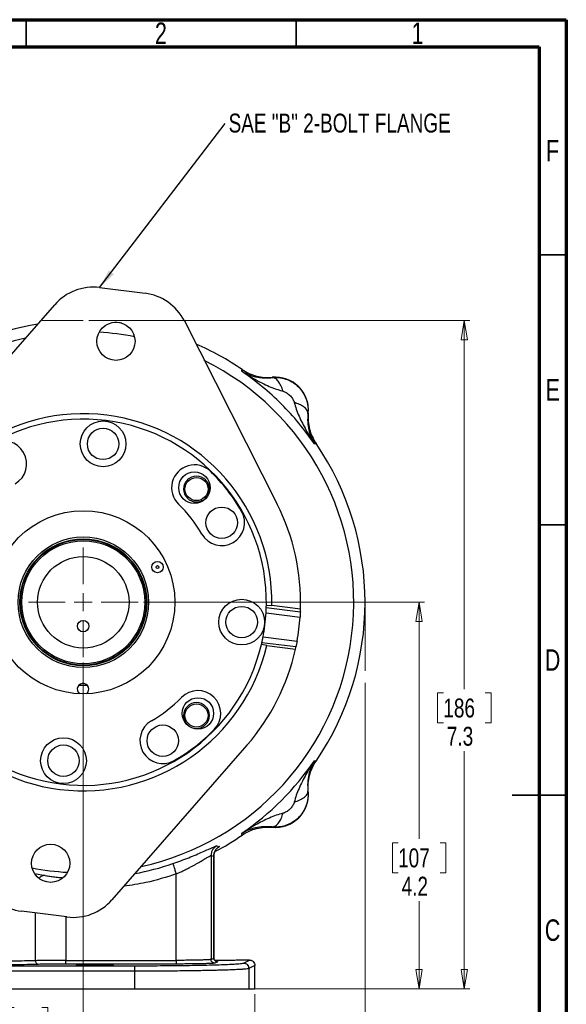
# Model space of a CAD drawing. Header units: inches. Extents: x 0.6 to 16.3, y 0.2 to 11.5.
# Tile 16 of 16: x 12.4 to 16.3, y 4.3 to 11.5. Entities that reach past the tile are written whole.
import ezdxf

# ---------------------------------------------------------------- set-up
doc = ezdxf.new("R2010")
doc.units = ezdxf.units.IN
doc.header["$MEASUREMENT"] = 0
doc.linetypes.add('CENTERX2', pattern=[0.8, 0.5, -0.1, 0.1, -0.1])
doc.styles.add('SLDTEXTSTYLE0', font='TXT', dxfattribs={"width": 0.75})
doc.dimstyles.new('SLDDIMSTYLE0', dxfattribs={"dimtxt": 0.137795, "dimasz": 0.14, "dimexe": 0, "dimexo": 0.0625, "dimgap": 0.034449, "dimtad": 0, "dimtih": 1, "dimtoh": 1, "dimdec": 1, "dimlfac": 1.5, "dimrnd": 1e-09, "dimzin": 12, "dimdsep": 46, "dimtxsty": 'SLDTEXTSTYLE0', "dimblk1": 'CLOSED', "dimblk2": 'CLOSED', "dimsah": 1, "dimcen": 0.09, "dimadec": 0, "dimazin": 3, "dimtfac": 1, "dimtdec": 1, "dimtofl": 0, "dimtmove": 0, "dimatfit": 3, "dimldrblk": 'CLOSED', "dimfxl": 0, "dimfrac": 2, "dimtolj": 1, "dimtzin": 12, "dimarcsym": 0})
doc.dimstyles.new('SLDDIMSTYLE1', dxfattribs={"dimtxt": 0.137795, "dimasz": 0.14, "dimexe": 0, "dimexo": 0.0625, "dimgap": 0.034449, "dimtad": 0, "dimdec": 1, "dimlfac": 1.5, "dimrnd": 1e-09, "dimzin": 12, "dimdsep": 46, "dimtxsty": 'SLDTEXTSTYLE0', "dimblk1": 'CLOSED', "dimblk2": 'CLOSED', "dimsah": 1, "dimcen": 0.09, "dimadec": 0, "dimazin": 3, "dimtfac": 1, "dimtofl": 0, "dimtmove": 0, "dimatfit": 3, "dimldrblk": 'CLOSED', "dimfxl": 0, "dimfrac": 2, "dimtolj": 1, "dimtzin": 12, "dimarcsym": 0})
doc.dimstyles.new('SLDDIMSTYLE3', dxfattribs={"dimtxt": 0.137795, "dimasz": 0.14, "dimexe": 0, "dimexo": 0.0625, "dimgap": 0.034449, "dimtad": 0, "dimdec": 1, "dimlfac": 1.5, "dimrnd": 1e-09, "dimzin": 12, "dimdsep": 46, "dimtxsty": 'SLDTEXTSTYLE0', "dimblk1": 'CLOSED', "dimblk2": 'CLOSED', "dimsah": 1, "dimcen": 0.09, "dimadec": 0, "dimazin": 3, "dimtfac": 1, "dimtmove": 0, "dimatfit": 0, "dimldrblk": 'CLOSED', "dimfxl": 0, "dimfrac": 2, "dimtolj": 1, "dimtzin": 12, "dimarcsym": 0})
doc.dimstyles.new('SLDDIMSTYLE4', dxfattribs={"dimtxt": 0.18, "dimasz": 0.14, "dimexe": 0, "dimexo": 0.0625, "dimgap": 0, "dimtad": 0, "dimtih": 1, "dimtoh": 1, "dimdec": 0, "dimrnd": 1e-09, "dimzin": 0, "dimdsep": 46, "dimtxsty": 'Standard', "dimsah": 1, "dimcen": 0.09, "dimadec": 0, "dimazin": 0, "dimtfac": 0.14, "dimtdec": 0, "dimtofl": 0, "dimtmove": 0, "dimatfit": 3, "dimfxl": 0, "dimfrac": 2, "dimtolj": 1, "dimtzin": 0, "dimarcsym": 0})

# ---------------------------------------------------------------- blocks, each defined once
blk = doc.blocks.new('_Closed')
at = {"color": 0, "linetype": 'ByBlock', "lineweight": -2}
for p, q in [((-1, 0.166667), (0, 0)), ((-1, 0.166667), (-1, -0.166667)), ((0, 0), (-1, -0.166667)), ((0, 0), (-1, 0))]:
    blk.add_line(p, q, dxfattribs=at)
blk = doc.blocks.new('_D')
at = {"color": 7, "linetype": 'Continuous', "lineweight": 0}
for p, q in [((12.8581, 9.3042), (15.6347, 9.3042)), ((15.5954, 9.3042), (15.5954, 6.6188)), ((15.4426, 6.5909), (15.4006, 6.5909)), ((15.4006, 6.5909), (15.4006, 6.3721)), ((15.7481, 6.5909), (15.7901, 6.5909)), ((15.7901, 6.5909), (15.7901, 6.3721)), ((15.4006, 6.3721), (15.4426, 6.3721)), ((15.7901, 6.3721), (15.7481, 6.3721)), ((15.5954, 4.4345), (15.5954, 6.1659)), ((14.0642, 4.4345), (15.6347, 4.4345))]:
    blk.add_line(p, q, dxfattribs=at)
at = {"color": 7, "linetype": 'Continuous', "lineweight": 18, "xscale": 0.14, "yscale": 0.14}
for p, rotation in [((15.5954, 9.3042), 90.0000000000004), ((15.5954, 4.4345), 270.0000000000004)]:
    blk.add_blockref('_Closed', p, dxfattribs=dict(at, rotation=rotation))
at = {"color": 7, "linetype": 'Continuous', "lineweight": 18, "char_height": 0.1378, "attachment_point": 1, "style": 'SLDTEXTSTYLE0'}
for s, insert in [('186', (15.4426, 6.5497)), ('7.3', (15.4681, 6.3436))]:
    blk.add_mtext(s, dxfattribs=dict(at, insert=insert))
blk = doc.blocks.new('_D_1')
at = {"color": 7, "linetype": 'Continuous', "lineweight": 0}
for p, q in [((14.872, 6.6634), (14.872, 3.2927)), ((11.9854, 4.6907), (11.9854, 3.2927)), ((14.2552, 3.5305), (14.2132, 3.5305)), ((14.2132, 3.5305), (14.2132, 3.3118)), ((14.5606, 3.5305), (14.6026, 3.5305)), ((14.6026, 3.5305), (14.6026, 3.3118)), ((11.9854, 3.3321), (14.0924, 3.3321)), ((14.2132, 3.3118), (14.2552, 3.3118)), ((14.6026, 3.3118), (14.5606, 3.3118)), ((14.872, 3.3321), (14.7234, 3.3321))]:
    blk.add_line(p, q, dxfattribs=at)
at = {"color": 7, "linetype": 'Continuous', "lineweight": 18, "xscale": 0.14, "yscale": 0.14, "rotation": 180.0000000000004}
blk.add_blockref('_Closed', (11.9854, 3.3321), dxfattribs=at)
at = {"color": 7, "linetype": 'Continuous', "lineweight": 18, "xscale": 0.14, "yscale": 0.14}
blk.add_blockref('_Closed', (14.872, 3.3321), dxfattribs=at)
at = {"color": 7, "linetype": 'Continuous', "lineweight": 18, "char_height": 0.1378, "attachment_point": 1, "style": 'SLDTEXTSTYLE0'}
for s, insert in [('110', (14.2552, 3.4894)), ('4.3', (14.2806, 3.2832))]:
    blk.add_mtext(s, dxfattribs=dict(at, insert=insert))
blk = doc.blocks.new('_D_3')
at = {"color": 7, "linetype": 'Continuous', "lineweight": 0}
for p, q in [((12.8187, 6.8126), (12.8187, 4.0593)), ((11.9854, 4.6907), (11.9854, 4.0593)), ((12.3138, 4.2971), (12.2718, 4.2971)), ((12.2718, 4.2971), (12.2718, 4.0783)), ((12.5175, 4.2971), (12.5594, 4.2971)), ((12.5594, 4.2971), (12.5594, 4.0783)), ((11.9854, 4.0986), (11.7354, 4.0986)), ((12.8187, 4.0986), (13.0687, 4.0986)), ((12.2718, 4.0783), (12.3138, 4.0783)), ((12.5594, 4.0783), (12.5175, 4.0783))]:
    blk.add_line(p, q, dxfattribs=at)
at = {"color": 7, "linetype": 'Continuous', "lineweight": 18, "xscale": 0.14, "yscale": 0.14}
blk.add_blockref('_Closed', (11.9854, 4.0986, 0.1859), dxfattribs=at)
at = {"color": 7, "linetype": 'Continuous', "lineweight": 18, "xscale": 0.14, "yscale": 0.14, "rotation": 180.0000000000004}
blk.add_blockref('_Closed', (12.8187, 4.0986, 0.1859), dxfattribs=at)
at = {"color": 7, "linetype": 'Continuous', "lineweight": 18, "char_height": 0.1378, "attachment_point": 1, "style": 'SLDTEXTSTYLE0'}
for s, insert in [('32', (12.3138, 4.256)), ('1.3', (12.2884, 4.0498))]:
    blk.add_mtext(s, dxfattribs=dict(at, insert=insert))
blk = doc.blocks.new('_D_4')
at = {"color": 7, "linetype": 'Continuous', "lineweight": 0}
for p, q in [((11.9854, 4.6907), (11.9854, 3.7741)), ((14.0687, 4.3951), (14.0687, 3.7741)), ((13.2977, 4.0119), (13.2557, 4.0119)), ((13.2557, 4.0119), (13.2557, 3.7932)), ((13.5014, 4.0119), (13.5433, 4.0119)), ((13.5433, 4.0119), (13.5433, 3.7932)), ((11.9854, 3.8134), (13.1349, 3.8134)), ((14.0687, 3.8134), (13.6642, 3.8134)), ((13.2557, 3.7932), (13.2977, 3.7932)), ((13.5433, 3.7932), (13.5014, 3.7932))]:
    blk.add_line(p, q, dxfattribs=at)
at = {"color": 7, "linetype": 'Continuous', "lineweight": 18, "xscale": 0.14, "yscale": 0.14, "rotation": 180.0000000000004}
blk.add_blockref('_Closed', (11.9854, 3.8134, 0.1859), dxfattribs=at)
at = {"color": 7, "linetype": 'Continuous', "lineweight": 18, "xscale": 0.14, "yscale": 0.14}
blk.add_blockref('_Closed', (14.0687, 3.8134, 0.1859), dxfattribs=at)
at = {"color": 7, "linetype": 'Continuous', "lineweight": 18, "char_height": 0.1378, "attachment_point": 1, "style": 'SLDTEXTSTYLE0'}
for s, insert in [('79', (13.2977, 3.9708)), ('3.1', (13.2723, 3.7646))]:
    blk.add_mtext(s, dxfattribs=dict(at, insert=insert))
blk = doc.blocks.new('_D_5')
at = {"color": 7, "linetype": 'Continuous', "lineweight": 0}
for p, q in [((13.257, 7.2509), (15.3051, 7.2509)), ((15.2657, 7.2509), (15.2657, 5.5265)), ((15.113, 5.4985), (15.071, 5.4985)), ((15.071, 5.4985), (15.071, 5.2798)), ((15.4185, 5.4985), (15.4604, 5.4985)), ((15.4604, 5.4985), (15.4604, 5.2798)), ((15.071, 5.2798), (15.113, 5.2798)), ((15.4604, 5.2798), (15.4185, 5.2798)), ((15.2657, 4.4345), (15.2657, 5.0736)), ((14.0642, 4.4345), (15.3051, 4.4345))]:
    blk.add_line(p, q, dxfattribs=at)
at = {"color": 7, "linetype": 'Continuous', "lineweight": 18, "xscale": 0.14, "yscale": 0.14}
for p, rotation in [((15.2657, 7.2509, 0.1859), 90.0000000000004), ((15.2657, 4.4345, 0.1859), 270.0000000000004)]:
    blk.add_blockref('_Closed', p, dxfattribs=dict(at, rotation=rotation))
at = {"color": 7, "linetype": 'Continuous', "lineweight": 18, "char_height": 0.1378, "attachment_point": 1, "style": 'SLDTEXTSTYLE0'}
for s, insert in [('107', (15.113, 5.4574)), ('4.2', (15.1385, 5.2512))]:
    blk.add_mtext(s, dxfattribs=dict(at, insert=insert))
blk = doc.blocks.new('SW_NOTE_0_1')
at = {"color": 0, "linetype": 'Continuous', "lineweight": 0, "insert": (0.0246, 0.0731), "char_height": 0.137795, "attachment_point": 1, "style": 'SLDTEXTSTYLE0'}
blk.add_mtext('SAE "B" 2-BOLT FLANGE', dxfattribs=at)
blk = doc.blocks.new('SW_CENTERMARKSYMBOL_0')
at = {"color": 0, "linetype": 'Continuous', "lineweight": 18}
for p, q in [((0, 0.1312), (0, 0.399)), ((-0.1312, 0), (-0.399, 0)), ((0, 0), (-0.0656, 0)), ((0, 0), (0, 0.0656)), ((0, 0), (0, -0.0656)), ((0, 0), (0.0656, 0)), ((0.1312, 0), (0.399, 0)), ((0, -0.1312), (0, -0.399))]:
    blk.add_line(p, q, dxfattribs=at)

msp = doc.modelspace()

# ---------------------------------------------------------------- linework, layer by layer
at = {"color": 7, "linetype": 'Continuous', "lineweight": 70}
for p, q in [((0.5906, 11.4961), (16.3386, 11.4961)), ((16.3386, 11.4961), (16.3386, 0.1969)), ((0.7874, 11.2992), (16.1417, 11.2992)), ((16.1417, 11.2992), (16.1417, 0.3937))]:
    msp.add_line(p, q, dxfattribs=at)
at = {"color": 7, "linetype": 'Continuous', "lineweight": 35}
for p, q in [((12.4016, 11.2992), (12.4016, 11.4961)), ((14.3701, 11.2992), (14.3701, 11.4961)), ((16.1417, 9.7835), (16.3386, 9.7835)), ((16.1417, 7.815), (16.3386, 7.815)), ((16.3386, 5.8465), (15.9449, 5.8465)), ((16.1417, 5.8465), (16.3386, 5.8465))]:
    msp.add_line(p, q, dxfattribs=at)
at = {"color": 7, "linetype": 'Continuous', "lineweight": 25}
for p, q in [((12.9376, 9.5439), (13.2683, 9.5025)), ((11.6261, 8.2924), (12.61, 9.419)), ((13.555, 9.3008), (14.2311, 7.9666)), ((13.9728, 8.9354), (13.9745, 8.941)), ((13.9745, 8.941), (13.9763, 8.9468)), ((14.1954, 8.8882), (14.1956, 8.8903)), ((14.3549, 8.7117), (14.3565, 8.7063)), ((14.456, 8.6276), (14.4572, 8.6509)), ((14.4581, 8.6278), (14.456, 8.6276)), ((14.5088, 8.4067), (14.5032, 8.405)), ((14.5146, 8.4085), (14.5088, 8.4067)), ((14.1522, 7.2133), (14.4005, 7.1822)), ((14.1525, 7.2293), (14.1925, 7.2278)), ((14.4013, 7.2017), (14.1925, 7.2278)), ((14.1504, 7.1734), (14.3983, 7.1424)), ((14.1285, 6.998), (14.3764, 6.967)), ((14.1559, 6.9349), (14.1168, 6.9433)), ((14.1204, 6.9589), (14.3687, 6.9278)), ((14.1559, 6.9349), (14.3646, 6.9088)), ((12.8485, 6.6441), (12.7845, 6.6444)), ((14.0113, 6.2094), (13.0274, 5.0828)), ((14.5032, 6.0968), (14.5088, 6.0951)), ((14.5088, 6.0951), (14.5146, 6.0933)), ((14.456, 5.8742), (14.4581, 5.8741)), ((14.2795, 5.7147), (14.2741, 5.7132)), ((14.1956, 5.6115), (14.1954, 5.6136)), ((14.1954, 5.6136), (14.2187, 5.6124)), ((13.9745, 5.5608), (13.9728, 5.5664)), ((13.9763, 5.555), (13.9745, 5.5608)), ((13.791, 5.4761), (13.8103, 5.4717)), ((13.7496, 5.406), (13.7496, 4.6486)), ((13.7496, 5.406), (13.7694, 5.4018)), ((13.7694, 5.4018), (13.7694, 4.6585)), ((13.7697, 4.6559), (13.7697, 5.4037)), ((13.4966, 4.6417), (13.4966, 5.2711)), ((12.6998, 4.9579), (12.3691, 4.9993)), ((10.7781, 4.6026), (13.1927, 4.6026)), ((12.6904, 4.6417), (13.4966, 4.6417)), ((13.4966, 4.615), (12.6904, 4.615)), ((13.7496, 4.6486), (13.7694, 4.6585)), ((13.796, 4.6319), (13.7762, 4.622)), ((13.8187, 4.6406), (13.7764, 4.6408)), ((14.0287, 4.6442), (13.9544, 4.6442)), ((13.9849, 4.6223), (14.0287, 4.6442)), ((14.0687, 4.6042), (14.0248, 4.5823)), ((14.0687, 4.4345), (14.0687, 4.6042)), ((13.1927, 4.5626), (10.7781, 4.5626)), ((13.1927, 4.5626), (13.1927, 4.4345)), ((14.0248, 4.5823), (14.0248, 4.4345)), ((10.7781, 4.4345), (13.1927, 4.4345)), ((13.1927, 4.4345), (14.0248, 4.4345)), ((14.0248, 4.4345), (14.0687, 4.4345))]:
    msp.add_line(p, q, dxfattribs=at)
at = {"color": 7, "linetype": 'CENTERX2', "lineweight": 18}
for p, q in [((12.8187, 9.3042), (12.5194, 9.3042)), ((14.872, 7.2509), (14.872, 6.7028))]:
    msp.add_line(p, q, dxfattribs=at)
at = {"color": 8, "linetype": 'Continuous', "lineweight": 25}
for p, q in [((13.7694, 5.4018), (13.7684, 5.4004)), ((12.4653, 5.2748), (12.5419, 5.2599)), ((12.4711, 4.6393), (12.4711, 4.9865)), ((12.6904, 4.9591), (12.6904, 4.6417)), ((13.7694, 4.6585), (13.7689, 4.659)), ((13.7689, 4.6589), (13.7694, 4.6585))]:
    msp.add_line(p, q, dxfattribs=at)
at = {"color": 7, "linetype": 'Continuous', "lineweight": 25, "flags": 128}
msp.add_lwpolyline([(13.0996, 9.2849), (13.0641, 9.2895), (13.0475, 9.2915)], dxfattribs=at)
at = {"color": 7, "linetype": 'Continuous', "lineweight": 25}
for centre, radius in [((13.0566, 9.1528), 0.139), ((12.9631, 8.4052), 0.1667), ((12.9631, 8.4052), 0.1147), ((13.6287, 8.0859), 0.1147), ((13.6437, 8.0759), 0.084), ((12.8187, 7.2509), 0.667), ((13.8275, 7.8303), 0.1147), ((12.8187, 7.2509), 0.4758), ((12.8187, 7.2509), 0.4625), ((12.8187, 7.2509), 0.458), ((12.8187, 7.2509), 0.448), ((12.8187, 7.2509), 0.3333), ((13.3597, 7.5076), 0.0417), ((13.3597, 7.5076), 0.0104), ((13.973, 7.1065), 0.1667), ((13.973, 7.1065), 0.1147), ((12.8181, 7.0776), 0.0417), ((13.6537, 6.4409), 0.1147), ((13.6437, 6.4259), 0.084), ((13.3981, 6.2421), 0.1147), ((12.6743, 6.0966), 0.1667), ((12.6743, 6.0966), 0.1147), ((12.5808, 5.3491), 0.139)]:
    msp.add_circle(centre, radius, dxfattribs=at)
for centre, radius, start, end in [((12.8912, 9.1734), 0.3733, 82.87002, 138.86846), ((13.222, 9.1321), 0.3733, 26.87158, 82.87002), ((12.8187, 7.2509), 2.0533, 99.32158, 124.31612), ((12.8187, 7.2509), 2.0533, 55.68388, 66.41846), ((14.2183, 8.6505), 0.2409, 354.58105, 95.41895), ((12.8187, 7.2509), 1.374, 359.03689, 166.70315), ((12.8187, 7.2509), 1.334, 359.07134, 166.6687), ((12.2393, 8.2597), 0.1667, 299.87002, 119.87002), ((12.8187, 7.2509), 2.0533, 325.68388, 34.31612), ((13.6287, 8.0859), 0.1667, 45.87002, 225.87002), ((12.8187, 7.2509), 1.33, 29.87002, 45.87002), ((13.6437, 8.0759), 0.094, 0, 180), ((13.6437, 8.0759), 0.094, 180, 0), ((12.8187, 7.2509), 0.9967, 29.87002, 45.87002), ((12.8187, 7.2509), 1.5833, 358.219, 26.87158), ((13.8275, 7.8303), 0.1667, 209.87002, 29.87002), ((12.8187, 7.2509), 1.374, 179.03689, 346.70315), ((12.8187, 7.2509), 1.334, 179.07134, 346.6687), ((12.8187, 7.2509), 1.334, 358.38453, 359.07134), ((12.8187, 7.2509), 1.5833, 357.51405, 358.219), ((12.8187, 7.2509), 1.334, 349.07272, 356.66732), ((12.8187, 7.2509), 1.5833, 349.67137, 356.06867), ((12.8187, 7.2509), 1.5833, 318.86846, 347.52104), ((12.8187, 7.2509), 1.334, 346.6687, 347.35551), ((12.8187, 7.2509), 1.5833, 347.52104, 348.22599), ((12.8164, 6.6176), 0.0417, 359.78924, 232.59409), ((12.8164, 6.6176), 0.0417, 306.9844, 359.78924), ((13.6537, 6.4409), 0.1667, 315.87002, 135.87002), ((12.8187, 7.2509), 0.9967, 299.87002, 315.87002), ((13.6437, 6.4259), 0.094, 0, 180), ((13.3981, 6.2421), 0.1667, 119.87002, 299.87002), ((13.6437, 6.4259), 0.094, 180, 0), ((12.8187, 7.2509), 1.33, 299.87002, 315.87002), ((12.8187, 7.2509), 2.0419, 304.41629, 325.58371), ((14.2183, 5.8513), 0.2409, 264.58105, 5.41895), ((12.4154, 5.3697), 0.3733, 206.87158, 262.87002), ((12.7462, 5.3284), 0.3733, 262.87002, 318.86846)]:
    msp.add_arc(centre, radius, start, end, dxfattribs=at)
at = {"color": 8, "linetype": 'Continuous', "lineweight": 25}
for radius, start, end in [(1.9709, 79.09624, 86.6438), (1.9709, 102.32089, 180), (1.9709, 282.32089, 63.41915), (1.9709, 259.09624, 266.6438), (2.0127, 280.74435, 288.90093)]:
    msp.add_arc((12.8187, 7.2509), radius, start, end, dxfattribs=at)
at = {"color": 7, "linetype": 'Continuous', "lineweight": 25}
for points, knots in [([(14.5032, 8.405), (14.4663, 8.4559), (14.3925, 8.5578), (14.2643, 8.6965), (14.1256, 8.8247), (14.0237, 8.8985), (13.9728, 8.9354)], [0, 0, 0, 0, 0.25, 0.5, 0.75, 1, 1, 1, 1]), ([(13.9728, 8.9354), (13.9926, 8.9226), (14.032, 8.8971), (14.0902, 8.8639), (14.1457, 8.8358), (14.2051, 8.8092), (14.2487, 8.7962), (14.2741, 8.7887)], [0, 0, 0, 0, 0.212195, 0.422206, 0.601586, 0.768517, 1, 1, 1, 1]), ([(13.9728, 8.9354), (13.9779, 8.9323), (13.9883, 8.9261), (14.0042, 8.9182), (14.0216, 8.9105), (14.0383, 8.9042), (14.0558, 8.8988), (14.0789, 8.8927), (14.1106, 8.8873), (14.1511, 8.8845), (14.1808, 8.887), (14.1954, 8.8882)], [0, 0, 0, 0, 0.086228, 0.175224, 0.254699, 0.355787, 0.424661, 0.506061, 0.676544, 0.839807, 1, 1, 1, 1]), ([(13.9763, 8.9468), (13.9927, 8.9368), (14.0256, 8.9167), (14.0806, 8.898), (14.1378, 8.8878), (14.1763, 8.8895), (14.1956, 8.8903)], [0, 0, 0, 0, 0.250013, 0.500008, 0.749999, 1, 1, 1, 1]), ([(14.1954, 8.8882), (14.2118, 8.8889), (14.2446, 8.8903), (14.2933, 8.8794), (14.3388, 8.8593), (14.3794, 8.8299), (14.4131, 8.7927), (14.4381, 8.7491), (14.4543, 8.7011), (14.4563, 8.6677), (14.4572, 8.6509)], [0, 0, 0, 0, 0.1241952, 0.2483667, 0.372643, 0.4971513, 0.6220179, 0.747367, 0.873321, 1, 1, 1, 1]), ([(14.2741, 8.7887), (14.2693, 8.803), (14.2597, 8.8316), (14.2398, 8.8636), (14.2177, 8.8847), (14.2029, 8.8871), (14.1954, 8.8883)], [0, 0, 0, 0, 0.250212, 0.500207, 0.750087, 1, 1, 1, 1]), ([(14.2741, 8.7887), (14.282, 8.7857), (14.2995, 8.7793), (14.3229, 8.7605), (14.3433, 8.7378), (14.3512, 8.72), (14.3549, 8.7117)], [0, 0, 0, 0, 0.223042, 0.490179, 0.763244, 1, 1, 1, 1]), ([(14.3565, 8.7063), (14.361, 8.6899), (14.3706, 8.656), (14.3908, 8.6058), (14.4144, 8.5556), (14.4415, 8.505), (14.4708, 8.4549), (14.4924, 8.4216), (14.5032, 8.405)], [0, 0, 0, 0, 0.148633, 0.307887, 0.478552, 0.643419, 0.821468, 1, 1, 1, 1]), ([(14.456, 8.6276), (14.4545, 8.636), (14.4514, 8.6527), (14.4268, 8.6754), (14.3944, 8.6938), (14.3691, 8.7021), (14.3565, 8.7063)], [0, 0, 0, 0, 0.279863, 0.5595238, 0.7797428, 1, 1, 1, 1]), ([(14.456, 8.6276), (14.4546, 8.6061), (14.4516, 8.5621), (14.461, 8.505), (14.4772, 8.4518), (14.4945, 8.4206), (14.5032, 8.405)], [0, 0, 0, 0, 0.238218, 0.486489, 0.742046, 1, 1, 1, 1]), ([(14.4581, 8.6278), (14.4573, 8.6085), (14.4556, 8.57), (14.4658, 8.5128), (14.4845, 8.4578), (14.5046, 8.4249), (14.5146, 8.4085)], [0, 0, 0, 0, 0.250001, 0.499992, 0.749987, 1, 1, 1, 1]), ([(14.1504, 7.1734), (14.1507, 7.1779), (14.1512, 7.1869), (14.1517, 7.1989), (14.152, 7.208), (14.1521, 7.2123), (14.1522, 7.2131), (14.1522, 7.2133)], [0, 0, 0, 0, 0.228055, 0.456107, 0.684156, 0.911593, 1, 1, 1, 1]), ([(14.4005, 7.1822), (14.4005, 7.1814), (14.4004, 7.1797), (14.4001, 7.1718), (14.3995, 7.1609), (14.3989, 7.1504), (14.3984, 7.1442), (14.3983, 7.1424)], [0, 0, 0, 0, 0.226671, 0.453324, 0.680425, 0.908112, 1, 1, 1, 1]), ([(14.1204, 6.9589), (14.1205, 6.9597), (14.1209, 6.9613), (14.1226, 6.9691), (14.1249, 6.9797), (14.127, 6.99), (14.1282, 6.9962), (14.1285, 6.998)], [0, 0, 0, 0, 0.226402, 0.45278, 0.679787, 0.907621, 1, 1, 1, 1]), ([(14.3764, 6.967), (14.3756, 6.9626), (14.3739, 6.9537), (14.3716, 6.9419), (14.3698, 6.933), (14.3689, 6.9288), (14.3688, 6.928), (14.3687, 6.9278)], [0, 0, 0, 0, 0.2278435, 0.4556846, 0.6835238, 0.9109292, 1, 1, 1, 1]), ([(14.5032, 6.0968), (14.4924, 6.0802), (14.4708, 6.0469), (14.4415, 5.9968), (14.4144, 5.9462), (14.3908, 5.896), (14.3706, 5.8459), (14.361, 5.8119), (14.3565, 5.7955)], [0, 0, 0, 0, 0.178529, 0.356578, 0.521448, 0.69211, 0.851366, 1, 1, 1, 1]), ([(14.5032, 6.0968), (14.4945, 6.0812), (14.4772, 6.05), (14.461, 5.9968), (14.4516, 5.9398), (14.4546, 5.8957), (14.456, 5.8742)], [0, 0, 0, 0, 0.257954, 0.513511, 0.761782, 1, 1, 1, 1]), ([(14.4581, 5.8741), (14.4573, 5.8933), (14.4556, 5.9318), (14.4658, 5.989), (14.4845, 6.044), (14.5046, 6.0769), (14.5146, 6.0933)], [0, 0, 0, 0, 0.25, 0.49999, 0.749986, 1, 1, 1, 1]), ([(14.456, 5.8742), (14.4567, 5.8577), (14.4581, 5.8249), (14.4471, 5.7761), (14.427, 5.7305), (14.3975, 5.69), (14.3603, 5.6564), (14.3167, 5.6314), (14.2688, 5.6153), (14.2354, 5.6134), (14.2187, 5.6124)], [0, 0, 0, 0, 0.124527, 0.248938, 0.373361, 0.49792, 0.62274, 0.747946, 0.873659, 1, 1, 1, 1]), ([(14.3565, 5.7955), (14.3707, 5.8003), (14.3993, 5.8099), (14.4313, 5.8298), (14.4524, 5.8519), (14.4548, 5.8667), (14.456, 5.8742)], [0, 0, 0, 0, 0.250057, 0.5, 0.749943, 1, 1, 1, 1]), ([(14.3565, 5.7955), (14.3535, 5.7876), (14.3471, 5.7701), (14.3283, 5.7467), (14.3056, 5.7264), (14.2878, 5.7184), (14.2795, 5.7147)], [0, 0, 0, 0, 0.2230445, 0.4901818, 0.7632452, 1, 1, 1, 1]), ([(14.2741, 5.7132), (14.2577, 5.7086), (14.2238, 5.699), (14.1736, 5.6788), (14.1234, 5.6552), (14.0728, 5.6281), (14.0227, 5.5988), (13.9894, 5.5772), (13.9728, 5.5664)], [0, 0, 0, 0, 0.148633, 0.307887, 0.478552, 0.643419, 0.821468, 1, 1, 1, 1]), ([(14.1954, 5.6136), (14.2038, 5.6151), (14.2205, 5.6182), (14.2432, 5.6428), (14.2616, 5.6753), (14.2699, 5.7005), (14.2741, 5.7132)], [0, 0, 0, 0, 0.279863, 0.559524, 0.779743, 1, 1, 1, 1]), ([(14.1954, 5.6136), (14.1739, 5.615), (14.1299, 5.618), (14.0728, 5.6086), (14.0196, 5.5924), (13.9884, 5.5751), (13.9728, 5.5664)], [0, 0, 0, 0, 0.2382183, 0.4864886, 0.7420458, 1, 1, 1, 1]), ([(13.9763, 5.555), (13.9927, 5.565), (14.0256, 5.5852), (14.0806, 5.6038), (14.1378, 5.614), (14.1763, 5.6123), (14.1956, 5.6115)], [0, 0, 0, 0, 0.250014, 0.500009, 0.75, 1, 1, 1, 1]), ([(13.7775, 5.4355), (13.779, 5.4362), (13.8492, 5.4685), (13.9134, 5.5122), (13.9763, 5.555)], [0, 0, 0, 0, 0.021429, 1, 1, 1, 1]), ([(13.4707, 5.3467), (13.4905, 5.3537), (13.5303, 5.3676), (13.5876, 5.3898), (13.6411, 5.4118), (13.6891, 5.4326), (13.7301, 5.451), (13.7619, 5.4653), (13.7842, 5.4749), (13.7888, 5.4757), (13.791, 5.4761)], [0, 0, 0, 0, 0.122122, 0.245216, 0.369509, 0.493397, 0.62032, 0.745244, 0.873132, 1, 1, 1, 1]), ([(13.791, 5.4761), (13.7851, 5.4722), (13.7731, 5.4643), (13.76, 5.4471), (13.7513, 5.4273), (13.7501, 5.4131), (13.7496, 5.406)], [0, 0, 0, 0, 0.25004, 0.5, 0.74996, 1, 1, 1, 1]), ([(13.8103, 5.4717), (13.8044, 5.4677), (13.7926, 5.4599), (13.7797, 5.4427), (13.771, 5.4231), (13.7699, 5.4089), (13.7694, 5.4018)], [0, 0, 0, 0, 0.2500391, 0.5, 0.7499609, 1, 1, 1, 1]), ([(13.4966, 5.2711), (13.5039, 5.2745), (13.5197, 5.2816), (13.541, 5.2919), (13.5644, 5.3035), (13.5877, 5.3154), (13.6108, 5.3277), (13.6317, 5.3392), (13.6503, 5.3497), (13.6745, 5.3636), (13.7011, 5.3794), (13.7263, 5.3945), (13.744, 5.4046), (13.7477, 5.4055), (13.7496, 5.406)], [0, 0, 0, 0, 0.059007, 0.126137, 0.174175, 0.252814, 0.324919, 0.379659, 0.44676, 0.506183, 0.63157, 0.755623, 0.878157, 1, 1, 1, 1]), ([(13.7697, 5.4006), (13.7698, 5.4042), (13.77, 5.4115), (13.772, 5.4209), (13.7743, 5.4281), (13.7765, 5.4336), (13.779, 5.4388), (13.7826, 5.4449), (13.7843, 5.4471), (13.7854, 5.4486)], [0, 0, 0, 0, 0.157273, 0.31546, 0.400538, 0.495911, 0.607785, 0.741661, 1, 1, 1, 1]), ([(13.4707, 5.3467), (13.4712, 5.3453), (13.4722, 5.3423), (13.4782, 5.3249), (13.4866, 5.3001), (13.4933, 5.2808), (13.4966, 5.2711)], [0, 0, 0, 0, 0.250161, 0.5, 0.749839, 1, 1, 1, 1]), ([(12.4711, 4.6393), (12.4454, 4.6386), (12.3954, 4.6373), (12.3023, 4.6358), (12.2025, 4.6349), (12.1321, 4.6348), (12.0971, 4.6347)], [0, 0, 0, 0, 0.256482, 0.500028, 0.751903, 1, 1, 1, 1]), ([(12.491, 4.6127), (12.465, 4.612), (12.4124, 4.6106), (12.3145, 4.6092), (12.208, 4.6082), (12.1338, 4.6081), (12.0971, 4.608)], [0, 0, 0, 0, 0.247212, 0.500026, 0.752825, 1, 1, 1, 1]), ([(12.6904, 4.6417), (12.6708, 4.6417), (12.6308, 4.6416), (12.5724, 4.6411), (12.5168, 4.6404), (12.4865, 4.6397), (12.4711, 4.6393)], [0, 0, 0, 0, 0.238014, 0.484017, 0.738012, 1, 1, 1, 1]), ([(12.491, 4.6127), (12.4884, 4.6132), (12.4833, 4.6141), (12.4767, 4.6202), (12.4721, 4.629), (12.4714, 4.6359), (12.4711, 4.6393)], [0, 0, 0, 0, 0.2501734, 0.5000054, 0.7498359, 1, 1, 1, 1]), ([(12.6904, 4.615), (12.6719, 4.615), (12.6343, 4.6149), (12.5804, 4.6145), (12.5308, 4.6137), (12.5042, 4.613), (12.491, 4.6127)], [0, 0, 0, 0, 0.247175, 0.499974, 0.752788, 1, 1, 1, 1]), ([(12.902, 4.6046), (12.885, 4.6047), (12.8587, 4.6047), (12.8271, 4.6052), (12.8054, 4.6056), (12.7878, 4.6062), (12.7714, 4.607), (12.7631, 4.6082), (12.7714, 4.6093), (12.7878, 4.6101), (12.8054, 4.6107), (12.8271, 4.6112), (12.8587, 4.6116), (12.885, 4.6117), (12.902, 4.6117)], [0, 0, 0, 0, 0.119709, 0.184155, 0.249972, 0.315794, 0.380253, 0.5, 0.619747, 0.684206, 0.750028, 0.815845, 0.880291, 1, 1, 1, 1]), ([(12.902, 4.6117), (12.9191, 4.6117), (12.9454, 4.6116), (12.977, 4.6112), (12.9987, 4.6107), (13.0163, 4.6101), (13.0327, 4.6093), (13.041, 4.6082), (13.0327, 4.607), (13.0163, 4.6062), (12.9987, 4.6056), (12.977, 4.6052), (12.9454, 4.6047), (12.9191, 4.6047), (12.902, 4.6046)], [0, 0, 0, 0, 0.119709, 0.184155, 0.249972, 0.315794, 0.380253, 0.5, 0.619747, 0.684206, 0.750028, 0.815845, 0.880291, 1, 1, 1, 1]), ([(13.1927, 4.6026), (13.224, 4.6026), (13.2875, 4.6027), (13.3828, 4.6031), (13.4781, 4.6039), (13.5712, 4.605), (13.6595, 4.6065), (13.7403, 4.6083), (13.8116, 4.6103), (13.8717, 4.6125), (13.9192, 4.6149), (13.9538, 4.6173), (13.9767, 4.6198), (13.9822, 4.6215), (13.9849, 4.6223)], [0, 0, 0, 0, 0.078011, 0.158258, 0.240636, 0.326184, 0.412683, 0.499946, 0.587193, 0.673703, 0.75929, 0.841671, 0.921953, 1, 1, 1, 1]), ([(13.7496, 4.6486), (13.7476, 4.6481), (13.7442, 4.6473), (13.7306, 4.6462), (13.7166, 4.6454), (13.7027, 4.6447), (13.6876, 4.6442), (13.665, 4.6435), (13.6328, 4.6428), (13.5891, 4.6422), (13.5432, 4.6418), (13.512, 4.6417), (13.4966, 4.6417)], [0, 0, 0, 0, 0.135603, 0.240646, 0.310077, 0.376482, 0.439861, 0.500214, 0.629933, 0.756469, 0.879824, 1, 1, 1, 1]), ([(13.7762, 4.622), (13.7745, 4.6215), (13.7709, 4.6207), (13.7537, 4.6194), (13.727, 4.6181), (13.6906, 4.617), (13.6467, 4.6161), (13.5979, 4.6155), (13.5473, 4.6151), (13.5132, 4.6151), (13.4966, 4.615)], [0, 0, 0, 0, 0.117095, 0.240726, 0.369129, 0.500054, 0.63097, 0.759348, 0.882944, 1, 1, 1, 1]), ([(13.7884, 4.6338), (13.7884, 4.6338), (13.7886, 4.6338), (13.7868, 4.6342), (13.7841, 4.6353), (13.7809, 4.6372), (13.7777, 4.6398), (13.774, 4.644), (13.7705, 4.6503), (13.77, 4.6561), (13.7697, 4.6589)], [0, 0, 0, 0, 0.127932, 0.288287, 0.415205, 0.521347, 0.6149, 0.700492, 0.855264, 1, 1, 1, 1]), ([(13.9544, 4.6442), (13.9526, 4.6437), (13.9498, 4.643), (13.9329, 4.6422), (13.9153, 4.6416), (13.8936, 4.6412), (13.862, 4.6407), (13.8358, 4.6407), (13.8187, 4.6406)], [0, 0, 0, 0, 0.239495, 0.368412, 0.500056, 0.63169, 0.760581, 1, 1, 1, 1]), ([(14.0287, 4.6442), (14.0315, 4.644), (14.0371, 4.6436), (14.0471, 4.6403), (14.0578, 4.633), (14.0669, 4.6199), (14.0681, 4.6095), (14.0687, 4.6042)], [0, 0, 0, 0, 0.136275, 0.265343, 0.500864, 0.749258, 1, 1, 1, 1]), ([(14.0248, 4.5823), (14.0218, 4.5814), (14.0161, 4.5798), (13.9979, 4.578), (13.9821, 4.5767), (13.9713, 4.576), (13.9602, 4.5753), (13.9489, 4.5746), (13.9267, 4.5735), (13.8897, 4.5719), (13.8387, 4.5702), (13.7908, 4.5689), (13.7486, 4.5679), (13.6828, 4.5665), (13.5879, 4.565), (13.4595, 4.5636), (13.3268, 4.5628), (13.237, 4.5627), (13.1927, 4.5626)], [0, 0, 0, 0, 0.082064, 0.15481, 0.181308, 0.206313, 0.229825, 0.251844, 0.27237, 0.351197, 0.426194, 0.474076, 0.520255, 0.56473, 0.677215, 0.787254, 0.894849, 1, 1, 1, 1])]:
    msp.add_open_spline(points, degree=3, knots=knots, dxfattribs=at)
at = {"color": 8, "linetype": 'Continuous', "lineweight": 25}
for points, knots in [([(13.8103, 5.4717), (13.8105, 5.4705), (13.8108, 5.4688), (13.7956, 5.4591), (13.7914, 5.4564)], [0, 0, 0, 0, 0.722316, 1, 1, 1, 1]), ([(12.5419, 5.2599), (12.5378, 5.26), (12.5295, 5.2602), (12.5172, 5.2561), (12.5061, 5.2499), (12.4999, 5.2438), (12.4972, 5.2411)], [0, 0, 0, 0, 0.264287, 0.528828, 0.793158, 1, 1, 1, 1]), ([(12.5419, 5.2599), (12.5525, 5.2581), (12.5728, 5.2546), (12.6105, 5.2496), (12.6424, 5.246), (12.6622, 5.2445), (12.668, 5.2441)], [0, 0, 0, 0, 0.3101245, 0.5968191, 0.8827077, 1, 1, 1, 1]), ([(13.4966, 5.2711), (13.4234, 5.2479), (13.298, 5.2082), (13.1679, 5.1895), (13.1138, 5.1818)], [0, 0, 0, 0, 0.584193, 1, 1, 1, 1]), ([(13.7865, 4.6341), (13.7879, 4.6339), (13.7977, 4.6333), (13.7968, 4.6325), (13.796, 4.6319)], [0, 0, 0, 0, 0.1526265, 1, 1, 1, 1])]:
    msp.add_open_spline(points, degree=3, knots=knots, dxfattribs=at)
at = {"color": 7, "linetype": 'Continuous', "lineweight": 25}
for points in [[(12.6904, 4.615), (12.6904, 4.6155), (12.6904, 4.6165), (12.6904, 4.6227), (12.6904, 4.6314), (12.6904, 4.6383), (12.6904, 4.6417)], [(13.1927, 4.6026), (13.1927, 4.6019), (13.1927, 4.6004), (13.1927, 4.5911), (13.1927, 4.5781), (13.1927, 4.5678), (13.1927, 4.5626)], [(13.4966, 4.6417), (13.4966, 4.6383), (13.4966, 4.6314), (13.4966, 4.6227), (13.4966, 4.6165), (13.4966, 4.6155), (13.4966, 4.615)], [(13.7762, 4.622), (13.7727, 4.6224), (13.7657, 4.6232), (13.7569, 4.6294), (13.7508, 4.6382), (13.75, 4.6451), (13.7496, 4.6486)], [(13.7694, 4.6585), (13.7698, 4.655), (13.7706, 4.6481), (13.7767, 4.6393), (13.7855, 4.6331), (13.7925, 4.6323), (13.796, 4.6319)], [(13.9849, 4.6223), (13.9901, 4.6217), (14.0006, 4.6205), (14.0138, 4.6112), (14.023, 4.598), (14.0242, 4.5875), (14.0248, 4.5823)]]:
    msp.add_open_spline(points, degree=3, dxfattribs=at)

# ---------------------------------------------------------------- block references
at = {"color": 7, "linetype": 'Continuous', "lineweight": 0}
for name, p in [('SW_NOTE_0_1', (13.853, 10.7385)), ('SW_CENTERMARKSYMBOL_0', (12.8187, 7.2509))]:
    msp.add_blockref(name, p, dxfattribs=at)

# ---------------------------------------------------------------- texts
at = {"color": 7, "linetype": 'Continuous', "lineweight": 0, "char_height": 0.1562, "attachment_point": 2, "style": 'SLDTEXTSTYLE0'}
for s, insert in [('2', (13.3843, 11.4755)), ('1', (15.2543, 11.4755)), ('F', (16.2385, 10.6192)), ('E', (16.2405, 8.8771)), ('D', (16.2383, 6.9086)), ('C', (16.2385, 4.9401))]:
    msp.add_mtext(s, dxfattribs=dict(at, insert=insert))

# ---------------------------------------------------------------- dimensions: what is measured, and where the dimension line sits
at = {"color": 7, "linetype": 'Continuous', "lineweight": 18}
for base, p1, p2, angle, dimstyle, picture, middle in [((15.5954, 4.4345), (12.8187, 9.3042), (14.0248, 4.4345), 90, 'SLDDIMSTYLE0', '_D', (15.5954, 6.3924)), ((15.2657, 4.4345), (13.2177, 7.2509), (14.0248, 4.4345), 90, 'SLDDIMSTYLE0', '_D_5', (15.2657, 5.3001)), ((14.872, 3.3321), (11.9854, 4.7301), (14.872, 6.7028), 0, 'SLDDIMSTYLE1', '_D_1', (14.4079, 3.3321))]:
    dim = msp.add_linear_dim(base=base, p1=p1, p2=p2, angle=angle, dimstyle=dimstyle, dxfattribs=at)
    dim.commit()
    dim.dimension.update_dxf_attribs({"geometry": picture, "text_midpoint": middle, "dimtype": 160})
for base, p2, dimstyle, picture, middle in [((12.8187, 4.0986), (12.8187, 6.852), 'SLDDIMSTYLE3', '_D_3', (12.4156, 4.0986)), ((14.0687, 3.8134), (14.0687, 4.4345), 'SLDDIMSTYLE1', '_D_4', (13.3995, 3.8134))]:
    dim = msp.add_linear_dim(base=base, p1=(11.9854, 4.7301), p2=p2, dimstyle=dimstyle, dxfattribs=at)
    dim.commit()
    dim.dimension.update_dxf_attribs({"geometry": picture, "text_midpoint": middle, "dimtype": 160})

# ---------------------------------------------------------------- leaders
at = {"color": 7, "linetype": 'Continuous', "lineweight": 0}
msp.add_leader([(12.9376, 9.5439), (13.853, 10.7385)], dimstyle='SLDDIMSTYLE4', dxfattribs=at)

doc.saveas('drawing.dxf')
